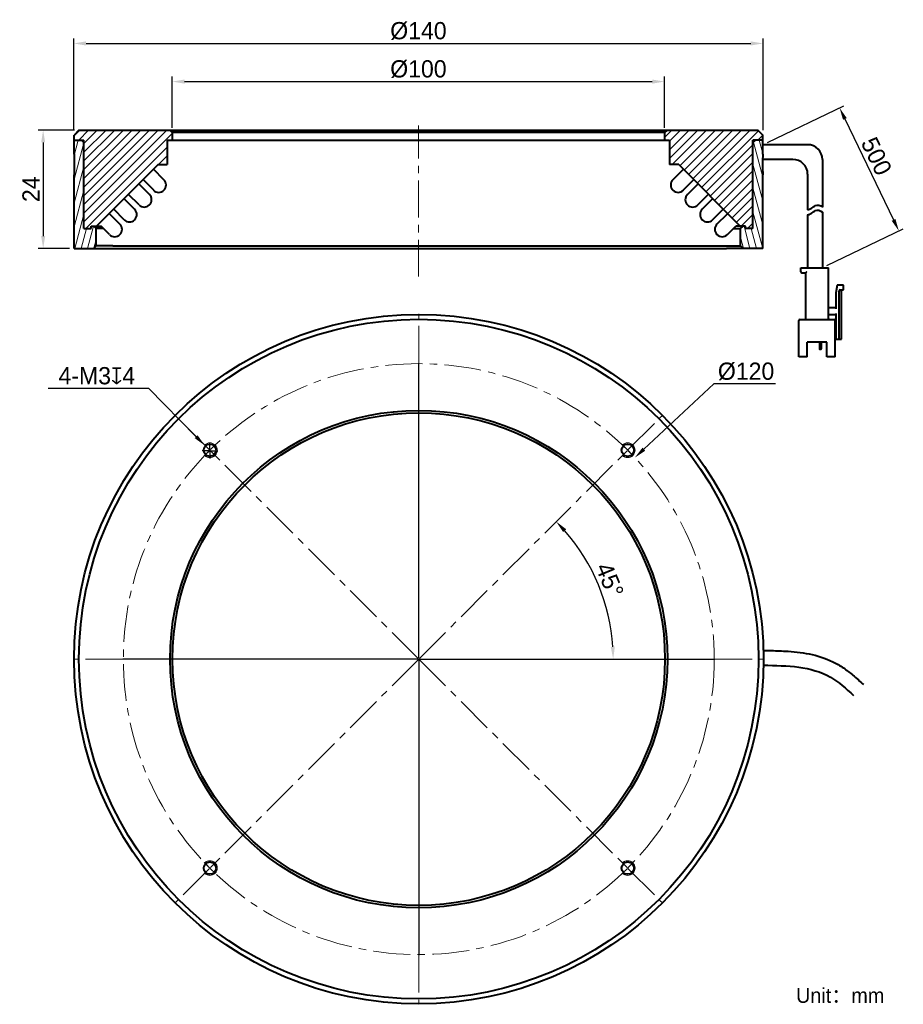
# Model space of a CAD drawing. Header units: inches. Extents: x 29 to 208, y 69 to 269.
import ezdxf

# ---------------------------------------------------------------- set-up
doc = ezdxf.new("R2010")
doc.units = ezdxf.units.IN
doc.header["$LTSCALE"] = 3
doc.header["$MEASUREMENT"] = 0
doc.header["$PDSIZE"] = -5
doc.linetypes.add('CENTERX2', pattern=[4, 2.5, -0.5, 0.5, -0.5])
doc.layers.get('0').update_dxf_attribs({"lineweight": 40})
doc.layers.get('Defpoints').update_dxf_attribs({"lineweight": 18})
for name, color, linetype, lineweight in [('中心线', 1, 'CENTERX2', 20), ('剖面线', 4, 'Continuous', 15), ('标注', 3, 'Continuous', 25), ('细实线', 7, 'Continuous', 15)]:
    doc.layers.add(name, color=color, linetype=linetype, lineweight=lineweight)
doc.styles.get("Standard").update_dxf_attribs({"font": '兰亭黑 GBK.TTF'})
doc.dimstyles.new('CST Standard', dxfattribs={"dimtxt": 3.5, "dimasz": 2.5, "dimexe": 1, "dimexo": 1, "dimgap": 0.6, "dimtad": 1, "dimtoh": 1, "dimdsep": 46, "dimtxsty": 'Standard', "dimcen": -0.09, "dimdle": 5, "dimclrd": 8, "dimclre": 8, "dimadec": 0, "dimazin": 2, "dimtfac": 1, "dimtofl": 0, "dimtmove": 0, "dimatfit": 0, "dimfxl": 1, "dimtolj": 1, "dimarcsym": 0})

# ---------------------------------------------------------------- blocks, each defined once
blk = doc.blocks.new('*X0')
at = {"layer": 'Defpoints', "color": 0}
for p in [(179.94, 243.3), (207.51, 225.78), (191.98, 218.3)]:
    blk.add_point(p, dxfattribs=at)
at = {"layer": '标注', "color": 8, "linetype": 'Continuous', "lineweight": -2, "ltscale": 3}
for p, q in [((180.84, 243.74), (196.36, 251.22)), ((196.55, 248.53), (206.42, 228.04)), ((192.88, 218.74), (208.41, 226.22))]:
    blk.add_line(p, q, dxfattribs=at)
at = {"layer": '标注', "color": 8}
for points in [[(196.92, 248.71), (196.17, 248.35), (195.46, 250.78)], [(206.05, 227.86), (206.8, 228.22), (207.51, 225.78)]]:
    blk.add_solid(points, dxfattribs=at)
at = {"layer": '标注', "color": 7, "ltscale": 3, "insert": (202.95, 240.96), "char_height": 3.5, "attachment_point": 5, "rotation": 295.7266}
blk.add_mtext('\\A1;500', dxfattribs=at)
blk = doc.blocks.new('*X1')
at = {"layer": 'Defpoints', "color": 0}
for p in [(179.94, 263.86), (39.94, 245.25), (179.94, 245.25)]:
    blk.add_point(p, dxfattribs=at)
at = {"layer": '标注', "color": 8, "linetype": 'Continuous', "lineweight": -2, "ltscale": 3}
for p, q in [((39.94, 246.25), (39.94, 264.86)), ((179.94, 246.25), (179.94, 264.86)), ((42.44, 263.86), (177.44, 263.86))]:
    blk.add_line(p, q, dxfattribs=at)
at = {"layer": '标注', "color": 8}
for points in [[(42.44, 264.28), (42.44, 263.45), (39.94, 263.86)], [(177.44, 263.45), (177.44, 264.28), (179.94, 263.86)]]:
    blk.add_solid(points, dxfattribs=at)
at = {"layer": '标注', "color": 7, "ltscale": 3, "insert": (109.94, 266.39), "char_height": 3.5, "attachment_point": 5}
blk.add_mtext('\\A1;%%C140', dxfattribs=at)
blk = doc.blocks.new('*X2')
at = {"layer": 'Defpoints', "color": 0}
for p in [(159.94, 256.12), (59.94, 245.75), (159.94, 245.75)]:
    blk.add_point(p, dxfattribs=at)
at = {"layer": '标注', "color": 8, "linetype": 'Continuous', "lineweight": -2, "ltscale": 3}
for p, q in [((59.94, 246.75), (59.94, 257.12)), ((62.44, 256.12), (157.44, 256.12)), ((159.94, 246.75), (159.94, 257.12))]:
    blk.add_line(p, q, dxfattribs=at)
at = {"layer": '标注', "color": 8}
for points in [[(62.44, 256.53), (62.44, 255.7), (59.94, 256.12)], [(157.44, 255.7), (157.44, 256.53), (159.94, 256.12)]]:
    blk.add_solid(points, dxfattribs=at)
at = {"layer": '标注', "color": 7, "ltscale": 3, "insert": (109.94, 258.64), "char_height": 3.5, "attachment_point": 5}
blk.add_mtext('\\A1;%%C100', dxfattribs=at)
blk = doc.blocks.new('*X3')
at = {"layer": 'Defpoints', "color": 0}
for p in [(41.08, 246.25), (33.73, 222.25), (40.08, 222.25)]:
    blk.add_point(p, dxfattribs=at)
at = {"layer": '标注', "color": 8, "linetype": 'Continuous', "lineweight": -2, "ltscale": 3}
for p, q in [((40.08, 246.25), (32.73, 246.25)), ((33.73, 243.75), (33.73, 224.75)), ((39.08, 222.25), (32.73, 222.25))]:
    blk.add_line(p, q, dxfattribs=at)
at = {"layer": '标注', "color": 8}
for points in [[(34.15, 243.75), (33.32, 243.75), (33.73, 246.25)], [(33.32, 224.75), (34.15, 224.75), (33.73, 222.25)]]:
    blk.add_solid(points, dxfattribs=at)
at = {"layer": '标注', "color": 7, "ltscale": 3, "insert": (31.26, 234.25), "char_height": 3.5, "attachment_point": 5, "rotation": 90}
blk.add_mtext('\\A1;24', dxfattribs=at)
blk = doc.blocks.new('*X4')
at = {"layer": 'Defpoints', "color": 0}
for p in [(159.57, 188.4), (148.14, 149.06), (110.14, 138.97), (110.19, 138.84), (180.1, 138.84)]:
    blk.add_point(p, dxfattribs=at)
at = {"layer": '标注', "color": 8, "linetype": 'Continuous', "lineweight": -2, "ltscale": 3}
blk.add_arc((110.01, 138.84), 39.48, 3.6288, 41.3712, dxfattribs=at)
at = {"layer": '标注', "color": 8}
for points in [[(139.94, 165.22), (139.33, 164.65), (137.93, 166.76)], [(148.99, 141.33), (149.83, 141.35), (149.49, 138.84)]]:
    blk.add_solid(points, dxfattribs=at)
at = {"layer": '标注', "color": 7, "ltscale": 3, "insert": (148.78, 154.9), "char_height": 3.5, "attachment_point": 5, "rotation": 292.5}
blk.add_mtext('\\A1;45%%d', dxfattribs=at)
blk = doc.blocks.new('*X5')
at = {"layer": 'Defpoints', "color": 0}
for p in [(66.55, 182.23), (68.65, 180.09)]:
    blk.add_point(p, dxfattribs=at)
at = {"layer": '标注', "color": 8, "linetype": 'Continuous', "lineweight": -2, "ltscale": 3}
for p in [(34.76, 193.88), (64.8, 184.01)]:
    blk.add_line(p, (55.11, 193.88), dxfattribs=at)
at = {"layer": '标注', "color": 8, "linetype": 'Continuous', "ltscale": 3}
for p, q in [((67.6, 181.34), (67.6, 182.75)), ((67.42, 181.16), (66.01, 181.16)), ((67.51, 181.16), (67.69, 181.16)), ((67.6, 181.07), (67.6, 181.25)), ((67.6, 180.98), (67.6, 179.57)), ((67.78, 181.16), (69.19, 181.16))]:
    blk.add_line(p, q, dxfattribs=at)
at = {"layer": '标注', "color": 8}
blk.add_solid([(64.5, 183.72), (65.1, 184.3), (66.55, 182.23)], dxfattribs=at)
at = {"layer": '标注', "color": 7, "ltscale": 3, "insert": (44.63, 196.37), "char_height": 3.5, "attachment_point": 5}
blk.add_mtext('\\A1;4-M3{\\fGDT|b1|i0|c0|p2;x}4', dxfattribs=at)
blk = doc.blocks.new('*X6')
at = {"layer": 'Defpoints', "color": 0}
for p in [(153.89, 179.76), (66.13, 97.92)]:
    blk.add_point(p, dxfattribs=at)
at = {"layer": '标注', "color": 8, "linetype": 'Continuous', "ltscale": 3}
for p, q in [((110.01, 139.02), (110.01, 198.93)), ((109.83, 138.84), (49.92, 138.84)), ((109.92, 138.84), (110.1, 138.84)), ((110.01, 138.75), (110.01, 138.93)), ((110.01, 138.66), (110.01, 78.75)), ((110.19, 138.84), (170.1, 138.84))]:
    blk.add_line(p, q, dxfattribs=at)
at = {"layer": '标注', "color": 8, "linetype": 'Continuous', "lineweight": -2, "ltscale": 3}
for p in [(155.72, 181.47), (182.42, 194.73)]:
    blk.add_line(p, (169.93, 194.73), dxfattribs=at)
at = {"layer": '标注', "color": 8}
blk.add_solid([(155.43, 181.77), (156, 181.17), (153.89, 179.76)], dxfattribs=at)
at = {"layer": '标注', "color": 7, "ltscale": 3, "insert": (176.48, 197.25), "char_height": 3.5, "attachment_point": 5}
blk.add_mtext('\\A1;%%C120', dxfattribs=at)

msp = doc.modelspace()

# ---------------------------------------------------------------- hatches: boundary and pattern name
at = {"layer": '剖面线', "ltscale": 3}
h = msp.add_hatch(dxfattribs=at)
h.set_pattern_fill('ANSI31', style=0, pattern_type=0)
h.set_pattern_definition([(45, (0, 0), (-0.8838835, 0.8838835), [])])
h.paths.add_polyline_path([(57.071, 239.255), (58.937, 239.255), (58.937, 244.255), (59.937, 244.255), (59.937, 245.755), (59.437, 246.255), (41.01, 246.255), (40.01, 245.255), (40.01, 244.255), (42.01, 244.255), (42.01, 240.055), (42.01, 226.255), (43.51, 226.255), (43.51, 226.755), (44.571, 226.755)], flags=0)
h.paths.add_polyline_path([(175.303, 226.755), (176.365, 226.755), (176.365, 226.255), (177.865, 226.255), (177.865, 240.055), (177.865, 244.255), (179.865, 244.255), (179.865, 245.255), (178.865, 246.255), (160.437, 246.255), (159.937, 245.755), (159.937, 244.255), (160.937, 244.255), (160.937, 239.255), (162.803, 239.255)], flags=0)
h = msp.add_hatch(dxfattribs=at)
h.set_pattern_fill('ANSI31', style=0, pattern_type=0)
h.set_pattern_definition([(75, (0, 0), (-1.207407, 0.323524), [])])
edge = h.paths.add_edge_path(flags=0)
edge.add_line((42.01, 240.055), (42.01, 243.755))
edge.add_line((42.01, 243.755), (41.51, 244.255))
edge.add_line((41.51, 244.255), (40.01, 244.255))
edge.add_line((40.01, 244.255), (40.01, 241.355))
edge.add_spline(control_points=[(40.01, 241.355), (40.042, 238.99), (40.04, 238.602), (40.033, 238.105), (40.026, 237.784), (40.021, 237.524), (40.014, 237.334), (40.014, 237.219), (40.009, 237.168), (40.01, 237.155)], knot_values=[0, 0, 0, 0, 1.5869197, 2.330212, 2.9834667, 3.5111555, 3.8935511, 4.1237697, 4.2006141, 4.2006141, 4.2006141, 4.2006141], weights=[1, 1, 1, 1, 1, 1, 1, 1, 1, 1], degree=3, periodic=0)
edge.add_line((40.01, 237.155), (40.01, 222.255))
edge.add_line((40.01, 222.255), (44.01, 222.255))
edge.add_line((44.01, 222.255), (44.51, 222.755))
edge.add_line((44.51, 222.755), (44.51, 226.255))
edge.add_line((44.51, 226.255), (44.01, 226.755))
edge.add_line((44.01, 226.755), (43.51, 226.755))
edge.add_line((43.51, 226.755), (43.51, 226.255))
edge.add_line((43.51, 226.255), (42.01, 226.255))
edge.add_line((42.01, 226.255), (42.01, 240.055))
h = msp.add_hatch(dxfattribs=at)
h.set_pattern_fill('ANSI31', style=0, pattern_type=0)
h.set_pattern_definition([(105, (0, 0), (-1.2074073, -0.323524), [])])
edge = h.paths.add_edge_path(flags=0)
edge.add_line((177.865, 226.255), (176.365, 226.255))
edge.add_line((176.365, 226.255), (176.365, 226.755))
edge.add_line((176.365, 226.755), (175.865, 226.755))
edge.add_line((175.865, 226.755), (175.365, 226.255))
edge.add_line((175.365, 226.255), (175.365, 222.755))
edge.add_line((175.365, 222.755), (175.865, 222.255))
edge.add_line((175.865, 222.255), (179.865, 222.255))
edge.add_line((179.865, 222.255), (179.865, 237.155))
edge.add_spline(control_points=[(179.865, 237.155), (179.866, 237.168), (179.86, 237.219), (179.861, 237.334), (179.853, 237.524), (179.848, 237.784), (179.841, 238.105), (179.834, 238.602), (179.832, 238.99), (179.865, 241.355)], knot_values=[0, 0, 0, 0, 0.0768445, 0.307063, 0.6894587, 1.2171474, 1.8704022, 2.6136945, 4.2006141, 4.2006141, 4.2006141, 4.2006141], weights=[1, 1, 1, 1, 1, 1, 1, 1, 1, 1], degree=3, periodic=0)
edge.add_line((179.865, 241.355), (179.865, 244.255))
edge.add_line((179.865, 244.255), (178.364, 244.255))
edge.add_line((178.364, 244.255), (177.865, 243.755))
edge.add_line((177.865, 243.755), (177.865, 240.055))
edge.add_line((177.865, 240.055), (177.865, 226.255))

# ---------------------------------------------------------------- linework, layer by layer
at = {"color": 7, "linetype": 'Continuous'}
for p, q in [((41.01, 246.255), (40.01, 245.255)), ((41.01, 246.255), (178.937, 246.255)), ((59.437, 246.255), (59.937, 245.755)), ((160.437, 246.255), (159.937, 245.755)), ((178.865, 246.255), (179.865, 245.255)), ((40.01, 241.355), (40.01, 245.255)), ((40.01, 244.255), (42.01, 244.255)), ((42.01, 243.755), (41.51, 244.255)), ((42.01, 240.055), (42.01, 244.255)), ((58.937, 244.255), (58.937, 239.255)), ((58.937, 244.255), (160.937, 244.255)), ((59.937, 245.755), (59.937, 244.255)), ((159.937, 245.755), (59.937, 245.755)), ((159.937, 245.755), (159.937, 244.255)), ((160.937, 244.255), (160.937, 239.255)), ((177.865, 240.055), (177.865, 244.255)), ((177.865, 243.755), (178.365, 244.255)), ((179.865, 244.255), (177.865, 244.255)), ((179.865, 241.355), (179.865, 245.255)), ((42.01, 226.255), (42.01, 240.055)), ((177.865, 226.255), (177.865, 240.055)), ((57.071, 239.255), (44.571, 226.755)), ((58.249, 236.19), (56.128, 238.311)), ((57.071, 239.255), (58.937, 239.255)), ((162.803, 239.255), (160.937, 239.255)), ((161.626, 236.19), (163.747, 238.311)), ((162.803, 239.255), (175.303, 226.755)), ((40.01, 222.255), (40.01, 237.155)), ((56.2, 234.068), (54.079, 236.19)), ((163.674, 234.068), (165.796, 236.19)), ((179.865, 222.255), (179.865, 237.155)), ((55.316, 233.184), (53.195, 235.306)), ((164.558, 233.184), (166.679, 235.306)), ((52.311, 230.179), (50.19, 232.301)), ((53.195, 231.063), (51.074, 233.184)), ((166.679, 231.063), (168.801, 233.184)), ((167.563, 230.179), (169.685, 232.301)), ((50.19, 228.058), (48.068, 230.179)), ((169.685, 228.058), (171.806, 230.179)), ((49.306, 227.174), (47.185, 229.295)), ((170.569, 227.174), (172.69, 229.295)), ((42.01, 226.255), (43.51, 226.255)), ((43.51, 226.255), (43.51, 226.755)), ((43.51, 226.755), (45.483, 226.755)), ((44.51, 226.255), (44.01, 226.755)), ((44.51, 222.755), (44.51, 226.255)), ((45.983, 226.255), (44.51, 226.255)), ((47.185, 225.053), (45.483, 226.755)), ((172.69, 225.053), (174.392, 226.755)), ((173.892, 226.255), (175.365, 226.255)), ((176.365, 226.755), (174.392, 226.755)), ((175.365, 226.255), (175.865, 226.755)), ((175.365, 222.755), (175.365, 226.255)), ((176.365, 226.255), (176.365, 226.755)), ((177.865, 226.255), (176.365, 226.255)), ((40.01, 222.255), (172.518, 222.255)), ((44.51, 222.755), (44.01, 222.255)), ((47.857, 222.755), (44.51, 222.755)), ((47.857, 222.755), (175.365, 222.755)), ((179.865, 222.255), (172.518, 222.255)), ((175.365, 222.755), (175.865, 222.255))]:
    msp.add_line(p, q, dxfattribs=at)
at = {"color": 7, "ltscale": 3}
for p, q in [((188.983, 243.305), (179.937, 243.305)), ((185.983, 240.305), (179.937, 240.305)), ((191.983, 240.305), (191.983, 230.639)), ((188.983, 237.305), (188.983, 230.092)), ((188.983, 229.066), (188.983, 218.305)), ((191.983, 229.613), (191.983, 218.305))]:
    msp.add_line(p, q, dxfattribs=at)
at = {"color": 7}
for p, q in [((187.583, 217.505), (187.583, 218.305)), ((187.583, 218.305), (193.183, 218.305)), ((193.183, 208.005), (193.183, 218.305)), ((187.783, 217.305), (188.583, 217.305)), ((188.583, 208.005), (188.583, 217.305)), ((194.983, 214.805), (194.683, 213.205)), ((196.283, 214.805), (194.983, 214.805)), ((196.283, 213.805), (196.283, 214.805)), ((194.683, 213.205), (194.683, 210.005)), ((195.383, 203.805), (195.383, 213.605)), ((195.583, 213.805), (196.283, 213.805)), ((195.883, 203.805), (195.883, 213.805)), ((194.683, 210.205), (193.383, 210.205)), ((193.383, 208.805), (194.683, 208.805)), ((194.683, 209.005), (194.683, 203.805)), ((187.183, 200.205), (187.183, 207.605)), ((187.383, 207.805), (194.383, 207.805)), ((194.583, 200.205), (194.583, 207.605)), ((194.683, 205.005), (194.583, 205.005)), ((192.883, 203.205), (188.883, 203.205)), ((188.883, 200.205), (188.883, 203.205)), ((191.383, 203.205), (191.383, 201.825)), ((191.733, 203.205), (191.733, 201.825)), ((192.883, 200.205), (192.883, 203.205)), ((194.583, 203.805), (195.883, 203.805)), ((188.883, 200.205), (187.183, 200.205)), ((191.633, 201.725), (191.483, 201.725)), ((194.583, 200.205), (192.883, 200.205))]:
    msp.add_line(p, q, dxfattribs=at)
at = {"color": 7, "linetype": 'Continuous'}
for centre, radius in [((110.01, 138.841), 70), ((110.01, 138.841), 69), ((110.01, 138.841), 50.5), ((110.01, 138.841), 50), ((67.584, 181.267), 1.25), ((152.436, 181.267), 1.25), ((67.584, 96.414), 1.25), ((152.436, 96.414), 1.25)]:
    msp.add_circle(centre, radius, dxfattribs=at)
at = {"color": 7, "ltscale": 3}
for centre in [(188.983, 240.305), (185.983, 237.305)]:
    msp.add_arc(centre, 3, 0, 90, dxfattribs=at)
at = {"color": 7, "linetype": 'Continuous'}
for centre, start, end in [((57.188, 235.129), 225, 45), ((162.686, 235.129), 135, 315), ((54.256, 232.124), 225, 45), ((165.619, 232.124), 135, 315), ((51.25, 229.119), 225, 45), ((168.624, 229.119), 135, 315), ((48.245, 226.113), 225, 45), ((171.629, 226.113), 135, 315)]:
    msp.add_arc(centre, 1.5, start, end, dxfattribs=at)
at = {"color": 7}
for centre, radius, start, end in [((187.783, 217.505), 0.2, 180, 270), ((195.583, 213.605), 0.2, 90, 180), ((193.383, 210.405), 0.2, 180, 270), ((188.383, 208.005), 0.2, 270, 0), ((193.383, 208.605), 0.2, 90, 180), ((193.383, 208.005), 0.2, 180, 270), ((187.383, 207.605), 0.2, 90, 180), ((194.383, 207.605), 0.2, 0, 90), ((191.483, 201.825), 0.1, 180, 270), ((191.633, 201.825), 0.1, 270, 360)]:
    msp.add_arc(centre, radius, start, end, dxfattribs=at)
at = {"color": 7, "linetype": 'Continuous'}
for points, knots in [([(40.01, 241.355), (40.042, 238.99), (40.04, 238.602), (40.033, 238.105), (40.026, 237.784), (40.021, 237.524), (40.014, 237.334), (40.014, 237.219), (40.009, 237.168), (40.01, 237.155)], [0, 0, 0, 0, 1490.5330052, 2188.6790254, 2802.2562347, 3297.8941339, 3657.0637309, 3873.2992276, 3945.4763078, 3945.4763078, 3945.4763078, 3945.4763078]), ([(179.865, 241.355), (179.832, 238.99), (179.834, 238.602), (179.841, 238.105), (179.848, 237.784), (179.853, 237.524), (179.861, 237.334), (179.86, 237.219), (179.866, 237.168), (179.865, 237.155)], [0, 0, 0, 0, 1462.8925961, 2148.0922129, 2750.2912608, 3236.7380624, 3589.2472268, 3801.4728576, 3872.3114877, 3872.3114877, 3872.3114877, 3872.3114877])]:
    msp.add_open_spline(points, degree=3, knots=knots, dxfattribs=at)
at = {"color": 7, "ltscale": 3}
for points, knots in [([(188.983, 230.092), (189.222, 230.129), (189.771, 230.328), (190.715, 231.282), (191.504, 230.981), (191.983, 230.639)], [0, 0, 0, 0, 418.4143337, 985.7833089, 1818.1565928, 1818.1565928, 1818.1565928, 1818.1565928]), ([(188.983, 229.066), (189.222, 229.103), (189.771, 229.302), (190.715, 230.256), (191.504, 229.955), (191.983, 229.613)], [0, 0, 0, 0, 417.2550016, 983.0519248, 1813.1188893, 1813.1188893, 1813.1188893, 1813.1188893]), ([(179.988, 140.595), (180.41, 140.59), (180.836, 140.584), (182.313, 140.559), (183.376, 140.531), (186.052, 140.379), (187.674, 140.216), (190.907, 139.567), (192.522, 139.079), (194.452, 138.142), (194.827, 137.943), (195.56, 137.514), (195.913, 137.288), (196.935, 136.588), (197.569, 136.092), (198.931, 134.952), (199.641, 134.304), (200.321, 133.684)], [0, 0, 0, 0, 205.8123774, 205.8123774, 709.9719675, 709.9719675, 1464.5698579, 1464.5698579, 2219.1677483, 2219.1677483, 2402.4788155, 2402.4788155, 2585.7898827, 2585.7898827, 2952.4120171, 2952.4120171, 3417.5295482, 3417.5295482, 3417.5295482, 3417.5295482]), ([(179.999, 137.595), (184.868, 137.534), (191.813, 137.378), (196.796, 132.838), (198.3, 131.467)], [0, 0, 0, 0, 714.9631301, 1024.087964, 1024.087964, 1024.087964, 1024.087964])]:
    msp.add_open_spline(points, degree=3, knots=knots, dxfattribs=at)
at = {"color": 7}
msp.add_open_spline([(188.583, 217.305), (188.586, 217.307), (188.595, 217.317), (188.614, 217.336), (188.641, 217.363), (188.673, 217.395), (188.709, 217.431), (188.746, 217.467), (188.771, 217.492), (188.783, 217.505)], degree=3, knots=[0, 0, 0, 0, 147.7770751, 523.6181096, 1046.1303838, 1662.4046164, 2335.5053956, 3034.4441552, 3728.4544313, 3728.4544313, 3728.4544313, 3728.4544313], dxfattribs=at)
at = {"layer": '中心线', "color": 7}
for p, q in [((109.937, 216.507), (109.937, 247.199)), ((110.01, 139.021), (110.01, 208.931)), ((109.883, 138.968), (60.449, 188.402)), ((110.137, 138.968), (159.571, 188.402)), ((67.456, 181.394), (66.459, 182.391)), ((67.711, 181.394), (68.708, 182.391)), ((152.309, 181.394), (151.312, 182.391)), ((152.564, 181.394), (153.561, 182.391)), ((67.456, 181.14), (66.459, 180.143)), ((67.52, 181.331), (67.647, 181.203)), ((67.52, 181.203), (67.647, 181.331)), ((67.711, 181.14), (68.708, 180.143)), ((152.309, 181.14), (151.312, 180.143)), ((152.373, 181.331), (152.5, 181.203)), ((152.373, 181.203), (152.5, 181.331)), ((152.564, 181.14), (153.561, 180.143)), ((109.83, 138.841), (39.92, 138.841)), ((109.883, 138.713), (60.449, 89.279)), ((109.92, 138.841), (110.1, 138.841)), ((109.92, 138.841), (110.1, 138.841)), ((110.01, 138.751), (110.01, 138.931)), ((110.01, 138.751), (110.01, 138.931)), ((110.01, 138.661), (110.01, 68.751)), ((110.137, 138.713), (159.571, 89.279)), ((110.19, 138.841), (180.1, 138.841)), ((67.456, 96.541), (66.459, 97.538)), ((67.456, 96.287), (66.459, 95.29)), ((67.52, 96.478), (67.647, 96.351)), ((67.52, 96.351), (67.647, 96.478)), ((67.711, 96.541), (68.708, 97.538)), ((67.711, 96.287), (68.708, 95.29)), ((152.309, 96.541), (151.312, 97.538)), ((152.309, 96.287), (151.312, 95.29)), ((152.373, 96.478), (152.5, 96.351)), ((152.373, 96.351), (152.5, 96.478)), ((152.564, 96.541), (153.561, 97.538)), ((152.564, 96.287), (153.561, 95.29))]:
    msp.add_line(p, q, dxfattribs=at)
msp.add_circle((110.01, 138.841), 60, dxfattribs=at)
at = {"layer": '细实线', "color": 7, "ltscale": 3}
for centre in [(67.584, 181.267), (152.436, 181.267), (67.584, 96.414), (152.436, 96.414)]:
    msp.add_arc(centre, 1.5, 225, 135, dxfattribs=at)

# ---------------------------------------------------------------- texts
at = {"color": 7, "insert": (186.633, 72.045), "char_height": 3, "width": 92.7514, "attachment_point": 1}
msp.add_mtext('{\\fFZLanTingHei-R-GBK|b0|i0|c134|p2;Unit：mm}', dxfattribs=at)

# ---------------------------------------------------------------- dimensions: what is measured, and where the dimension line sits
at = {"layer": '标注', "color": 8, "ltscale": 3}
for base, p1, p2, picture, middle in [((179.937, 263.865), (39.937, 245.255), (179.937, 245.255), '*X1', (109.937, 266.389)), ((159.937, 256.118), (59.937, 245.755), (159.937, 245.755), '*X2', (109.937, 258.642))]:
    dim = msp.add_linear_dim(base=base, p1=p1, p2=p2, dimstyle='CST Standard', override={"dimpost": '%%C<>', "dimsah": 1, "dimclrd": 8, "dimclrt": 7, "dimtzin": 0}, dxfattribs=at)
    dim.commit()
    dim.dimension.update_dxf_attribs({"geometry": picture, "text_midpoint": middle})
dim = msp.add_linear_dim(base=(207.507, 225.785), p1=(179.937, 243.305), p2=(191.983, 218.305), angle=295.72661, text='500', dimstyle='CST Standard', override={"dimpost": '%%C<>', "dimsah": 1, "dimclrd": 8, "dimclrt": 7, "dimtzin": 0}, dxfattribs=at)
dim.commit()
dim.dimension.update_dxf_attribs({"geometry": '*X0', "text_midpoint": (200.714, 239.883), "dimtype": 160})
dim = msp.add_linear_dim(base=(33.732, 222.255), p1=(41.083, 246.255), p2=(40.083, 222.255), angle=270, dimstyle='CST Standard', override={"dimsah": 1, "dimclrd": 8, "dimclrt": 7, "dimtzin": 0}, dxfattribs=at)
dim.commit()
dim.dimension.update_dxf_attribs({"geometry": '*X3', "text_midpoint": (31.263, 234.255)})
dim = msp.add_diameter_dim_2p(p1=(68.654, 180.089), p2=(66.552, 182.229), text='4-M3{\\fGDT|b1|i0|c0|p2;x}4', dimstyle='CST Standard', override={"dimpost": '%%C<>', "dimtxsty": 'Standard', "dimsah": 1, "dimclrd": 8, "dimclrt": 7, "dimtzin": 0}, dxfattribs=at)
dim.commit()
dim.dimension.update_dxf_attribs({"geometry": '*X5', "text_midpoint": (44.633, 193.879), "dimtype": 163})
dim = msp.add_diameter_dim_2p(p1=(66.133, 97.917), p2=(153.887, 179.765), dimstyle='CST Standard', override={"dimpost": '%%C<>', "dimsah": 1, "dimclrd": 8, "dimclrt": 7, "dimtzin": 8}, dxfattribs=at)
dim.commit()
dim.dimension.update_dxf_attribs({"geometry": '*X6', "text_midpoint": (176.477, 194.73), "dimtype": 163})
dim = msp.add_angular_dim_2l(base=(148.144, 149.059), line1=((110.19, 138.841), (180.1, 138.841)), line2=((110.137, 138.968), (159.571, 188.402)), dimstyle='CST Standard', override={"dimtad": 1, "dimtih": 0, "dimtoh": 0, "dimsah": 1, "dimclrd": 8, "dimclrt": 7, "dimtdec": 0, "dimtzin": 8}, dxfattribs=at)
dim.commit()
dim.dimension.update_dxf_attribs({"geometry": '*X4', "text_midpoint": (148.782, 154.901)})

doc.saveas('drawing.dxf')
